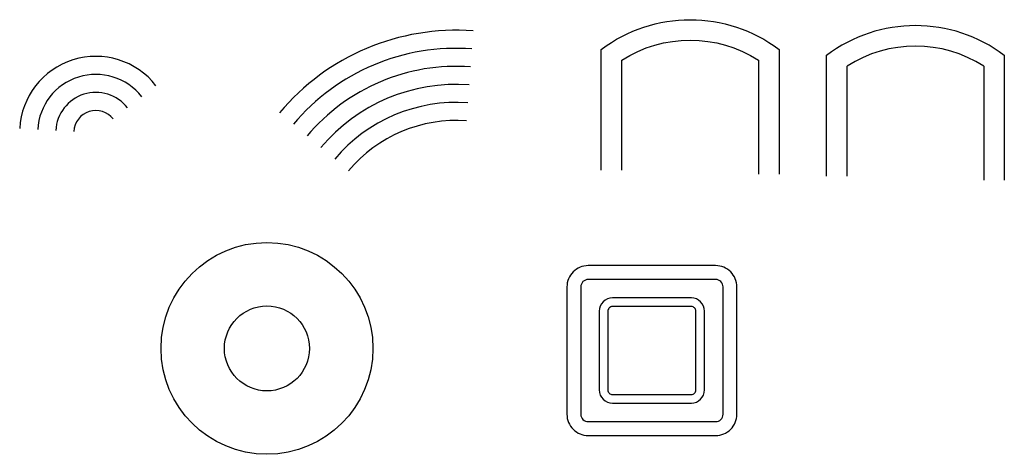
# Model space of a CAD drawing. Header units: millimetres. Extents: x 500 to 5134, y 532 to 2578.
import ezdxf

# ---------------------------------------------------------------- set-up
doc = ezdxf.new("R2010")
doc.units = ezdxf.units.MM

msp = doc.modelspace()

# ---------------------------------------------------------------- linework, layer by layer
for p, q in [((4297.2, 1841.5), (4297.2, 2410.2)), ((5133.6, 2410.2), (5133.6, 1822.9)), ((4393.7, 1841.5), (4393.7, 2359.7)), ((5037.1, 2359.7), (5037.1, 1822.9))]:
    msp.add_line(p, q)
for points in [[(3236.8, 1869.5), (3236.8, 2438.2, -0.334339), (4073.3, 2438.2), (4073.3, 1850.9)], [(3333.3, 1869.5), (3333.3, 2387.7, -0.291406), (3976.7, 2387.7), (3976.7, 1850.9)]]:
    msp.add_lwpolyline(points, format="xyb")
for points in [[(3175.1, 620.3), (3775.1, 620.3, 0.414214), (3875.1, 720.3), (3875.1, 1320.3, 0.414214), (3775.1, 1420.3), (3175.1, 1420.3, 0.414214), (3075.1, 1320.3), (3075.1, 720.3, 0.414214)], [(3175.1, 685.6), (3775.1, 685.6, 0.414214), (3809.8, 720.3), (3809.8, 1320.3, 0.414214), (3775.1, 1355), (3175.1, 1355, 0.414214), (3140.4, 1320.3), (3140.4, 720.3, 0.414214)], [(3289.5, 772.8), (3660.7, 772.8, 0.414214), (3722.6, 834.7), (3722.6, 1206, 0.414214), (3660.7, 1267.8), (3289.5, 1267.8, 0.414214), (3227.6, 1206), (3227.6, 834.7, 0.414214)], [(3289.5, 772.8), (3660.7, 772.8, 0.414214), (3722.6, 834.7), (3722.6, 1206, 0.414214), (3660.7, 1267.8), (3289.5, 1267.8, 0.414214), (3227.6, 1206), (3227.6, 834.7, 0.414214)], [(3289.5, 813.2), (3660.7, 813.2, 0.414214), (3682.2, 834.7), (3682.2, 1206, 0.414214), (3660.7, 1227.4), (3289.5, 1227.4, 0.414214), (3268, 1206), (3268, 834.7, 0.414214)], [(3289.5, 813.2), (3660.7, 813.2, 0.414214), (3682.2, 834.7), (3682.2, 1206, 0.414214), (3660.7, 1227.4), (3289.5, 1227.4, 0.414214), (3268, 1206), (3268, 834.7, 0.414214)]]:
    msp.add_lwpolyline(points, format="xyb", close=True)
for radius in [498.6, 200.1]:
    msp.add_circle((1663.3, 1030.5), radius)
for centre, radius, start, end in [((4715.4, 1854.6), 695.4, 53.0264, 126.9736), ((2554.2, 1443), 1085.1, 85.8066, 140.0417), ((2554.2, 1443), 1000.2, 85.8066, 140.0417), ((4715.4, 1854.6), 598.8, 57.5072, 122.4928), ((858, 2046.6), 358.8, 37.9427, 176.9893), ((858, 2046.6), 273.9, 37.9427, 176.9893), ((2554.2, 1443), 915.3, 85.8066, 140.0417), ((2554.2, 1443), 830.4, 85.8066, 140.0417), ((858, 2046.6), 189, 37.9427, 176.9893), ((2554.2, 1443), 745.4, 85.8066, 140.0417), ((858, 2046.6), 104, 37.9427, 176.9893), ((2554.2, 1443), 660.5, 85.8066, 140.0417)]:
    msp.add_arc(centre, radius, start, end)

doc.saveas('drawing.dxf')
